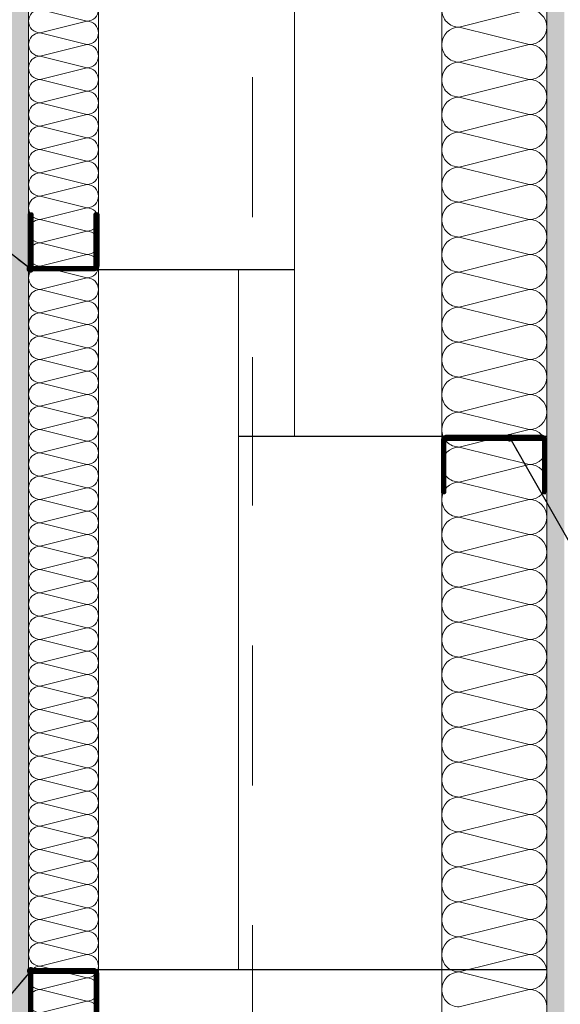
# Model space of a CAD drawing. Header units: metres. Extents: x -3.5 to 65.3, y -10.9 to 16.7.
# Tile 120 of 213: x 43.564 to 43.95, y 1.639 to 2.343. Entities that reach past the tile are written whole.
import ezdxf

# ---------------------------------------------------------------- set-up
doc = ezdxf.new("R2010")
doc.units = ezdxf.units.M
doc.header["$MEASUREMENT"] = 0
for name, pattern in [('DASHED', [0.015, 0.007, -0.008]), ('Strichlinie doppelt', [0.218722, 0.105833, -0.042333, 0.028222, -0.042333]), ('Wipeout_Contour', [1, 0, -1])]:
    doc.linetypes.add(name, pattern=pattern)
for name, color, linetype in [('102 - Bemaßung_ Beschriftung.Detail_ Ausschnitt', 7, 'Continuous'), ('451 - Universal.Achsen Raster', 7, 'Continuous'), ('660 - Unterkonstruktion.Trockenbau', 7, 'Continuous'), ('Neubau_102 - Bemaßung_ Beschriftung.Detail_ Ausschnitt', 7, 'Continuous'), ('Neubau_606 - Struktur.Wand Innen Ausbau', 7, 'Continuous'), ('Neubau_802 - HKLSE.Sanitär', 7, 'Continuous')]:
    doc.layers.add(name, color=color, linetype=linetype)
doc.styles.add('ERSTELLTER_STIL_1', font='txt')
doc.dimstyles.new('ERSTELLTER_STIL__3', dxfattribs={"dimtxt": 0.04, "dimasz": 0.02128, "dimexe": 0.18, "dimexo": 0.0625, "dimgap": 0, "dimtad": 1, "dimzin": 0, "dimdsep": 46, "dimtxsty": 'ERSTELLTER_STIL_1', "dimblk": 'ARROWHEAD_2', "dimblk1": 'ARROWHEAD_2', "dimblk2": 'ARROWHEAD_2', "dimcen": 0.09, "dimse1": 1, "dimse2": 1, "dimclrd": 7, "dimclre": 7, "dimclrt": 7, "dimazin": 0, "dimtfac": 1, "dimtdec": 4, "dimtmove": 0, "dimatfit": 3, "dimfxl": 1, "dimtolj": 1, "dimtzin": 0, "dimarcsym": 0})
doc.dimstyles.new('ERSTELLTER_STIL__4', dxfattribs={"dimtxt": 0.04, "dimasz": 0.02128, "dimexe": 0.18, "dimexo": 0.0625, "dimgap": 0, "dimtad": 1, "dimzin": 0, "dimdsep": 46, "dimtxsty": 'ERSTELLTER_STIL_1', "dimblk": 'ARROWHEAD_2', "dimblk1": 'ARROWHEAD_2', "dimblk2": 'ARROWHEAD_2', "dimcen": 0.09, "dimse1": 1, "dimse2": 1, "dimclrd": 7, "dimclre": 7, "dimclrt": 7, "dimazin": 0, "dimtfac": 1, "dimtdec": 4, "dimtmove": 2, "dimatfit": 3, "dimfxl": 1, "dimtolj": 1, "dimtzin": 0, "dimarcsym": 0})
doc.dimstyles.new('ERSTELLTER_STIL__5', dxfattribs={"dimtxt": 0.04, "dimasz": 0.02128, "dimexe": 0.18, "dimexo": 0.0625, "dimgap": 0, "dimtad": 1, "dimtih": 1, "dimtoh": 1, "dimzin": 0, "dimdsep": 46, "dimtxsty": 'ERSTELLTER_STIL_1', "dimblk": 'ARROWHEAD_2', "dimblk1": 'ARROWHEAD_2', "dimblk2": 'ARROWHEAD_2', "dimcen": 0.09, "dimclrd": 7, "dimclre": 7, "dimclrt": 7, "dimazin": 0, "dimtfac": 1, "dimtdec": 4, "dimtmove": 0, "dimatfit": 3, "dimfxl": 1, "dimtolj": 1, "dimtzin": 0, "dimarcsym": 0})
doc.dimstyles.new('ERSTELLTER_STIL__6', dxfattribs={"dimtxt": 0.04, "dimasz": 0.02128, "dimexe": 0.18, "dimexo": 0.0625, "dimgap": 0, "dimtad": 1, "dimzin": 0, "dimdsep": 46, "dimtxsty": 'ERSTELLTER_STIL_1', "dimblk": 'ARROWHEAD_2', "dimblk1": 'ARROWHEAD_2', "dimblk2": 'ARROWHEAD_2', "dimcen": 0.09, "dimclrd": 7, "dimclre": 7, "dimclrt": 7, "dimazin": 0, "dimtfac": 1, "dimtdec": 4, "dimtmove": 0, "dimatfit": 3, "dimfxl": 1, "dimtolj": 1, "dimtzin": 0, "dimarcsym": 0})
doc.dimstyles.new('ERSTELLTER_STIL__8', dxfattribs={"dimtxt": 0.18, "dimasz": 0.010944, "dimexe": 0.18, "dimexo": 0.0625, "dimgap": 0, "dimtad": 0, "dimtih": 1, "dimtoh": 1, "dimdec": 4, "dimzin": 0, "dimdsep": 46, "dimcen": 0.09, "dimadec": 0, "dimazin": 0, "dimtfac": 1, "dimtdec": 4, "dimtmove": 0, "dimatfit": 3, "dimldrblk": 'ARROWHEAD_11', "dimfxl": 1, "dimtolj": 1, "dimtzin": 0, "dimarcsym": 0})
pattern_1 = [(45, (0, 0), (-0.0070710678, 0.0070710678), [0, -0.01])]

# ---------------------------------------------------------------- blocks, each defined once
blk = doc.blocks.new('*X76')
at = {"layer": 'Neubau_606 - Struktur.Wand Innen Ausbau', "color": 7, "linetype": 'Continuous', "lineweight": 5}
for p, q in [((43.57832, 2.35001), (43.61166, 2.34168)), ((43.57832, 2.33335), (43.61166, 2.34168)), ((43.57832, 2.33335), (43.61166, 2.32501)), ((43.57832, 2.31668), (43.61166, 2.32501)), ((43.57832, 2.31668), (43.61166, 2.30835)), ((43.57832, 2.30001), (43.61166, 2.30835)), ((43.57832, 2.30001), (43.61166, 2.29168)), ((43.57832, 2.28335), (43.61166, 2.29168)), ((43.57832, 2.28335), (43.61166, 2.27501)), ((43.57832, 2.26668), (43.61166, 2.27501)), ((43.57832, 2.26668), (43.61166, 2.25835)), ((43.57832, 2.25001), (43.61166, 2.25835)), ((43.57832, 2.25001), (43.61166, 2.24168)), ((43.57832, 2.23335), (43.61166, 2.24168)), ((43.57832, 2.23335), (43.61166, 2.22501)), ((43.57832, 2.21668), (43.61166, 2.22501)), ((43.57832, 2.21668), (43.61166, 2.20835)), ((43.57832, 2.20001), (43.61166, 2.20835)), ((43.57832, 2.20001), (43.61166, 2.19168)), ((43.57832, 2.18335), (43.61166, 2.19168)), ((43.57832, 2.18335), (43.61166, 2.17501)), ((43.57832, 2.16668), (43.61166, 2.17501)), ((43.57832, 2.16668), (43.61166, 2.15835)), ((43.57832, 2.15001), (43.61166, 2.15835)), ((43.57832, 2.15001), (43.61166, 2.14168)), ((43.57832, 2.13335), (43.61166, 2.14168)), ((43.57832, 2.13335), (43.61166, 2.12501)), ((43.57832, 2.11668), (43.61166, 2.12501)), ((43.57832, 2.11668), (43.61166, 2.10835)), ((43.57832, 2.10001), (43.61166, 2.10835)), ((43.57832, 2.10001), (43.61166, 2.09168)), ((43.57832, 2.08335), (43.61166, 2.09168)), ((43.57832, 2.08335), (43.61166, 2.07501)), ((43.57832, 2.06668), (43.61166, 2.07501)), ((43.57832, 2.06668), (43.61166, 2.05835)), ((43.57832, 2.05001), (43.61166, 2.05835)), ((43.57832, 2.05001), (43.61166, 2.04168)), ((43.57832, 2.03335), (43.61166, 2.04168)), ((43.57832, 2.03335), (43.61166, 2.02501)), ((43.57832, 2.01668), (43.61166, 2.02501)), ((43.57832, 2.01668), (43.61166, 2.00835)), ((43.57832, 2.00001), (43.61166, 2.00835)), ((43.57832, 2.00001), (43.61166, 1.99168)), ((43.57832, 1.98335), (43.61166, 1.99168)), ((43.57832, 1.98335), (43.61166, 1.97501)), ((43.57832, 1.96668), (43.61166, 1.97501)), ((43.57832, 1.96668), (43.61166, 1.95835)), ((43.57832, 1.95001), (43.61166, 1.95835)), ((43.57832, 1.95001), (43.61166, 1.94168)), ((43.57832, 1.93335), (43.61166, 1.94168)), ((43.57832, 1.93335), (43.61166, 1.92501)), ((43.57832, 1.91668), (43.61166, 1.92501)), ((43.57832, 1.91668), (43.61166, 1.90835)), ((43.57832, 1.90001), (43.61166, 1.90835)), ((43.57832, 1.90001), (43.61166, 1.89168)), ((43.57832, 1.88335), (43.61166, 1.89168)), ((43.57832, 1.88335), (43.61166, 1.87501)), ((43.57832, 1.86668), (43.61166, 1.87501)), ((43.57832, 1.86668), (43.61166, 1.85835)), ((43.57832, 1.85001), (43.61166, 1.85835)), ((43.57832, 1.85001), (43.61166, 1.84168)), ((43.57832, 1.83335), (43.61166, 1.84168)), ((43.57832, 1.83335), (43.61166, 1.82501)), ((43.57832, 1.81668), (43.61166, 1.82501)), ((43.57832, 1.81668), (43.61166, 1.80835)), ((43.57832, 1.80001), (43.61166, 1.80835)), ((43.57832, 1.80001), (43.61166, 1.79168)), ((43.57832, 1.78335), (43.61166, 1.79168)), ((43.57832, 1.78335), (43.61166, 1.77501)), ((43.57832, 1.76668), (43.61166, 1.77501)), ((43.57832, 1.76668), (43.61166, 1.75835)), ((43.57832, 1.75001), (43.61166, 1.75835)), ((43.57832, 1.75001), (43.61166, 1.74168)), ((43.57832, 1.73335), (43.61166, 1.74168)), ((43.57832, 1.73335), (43.61166, 1.72501)), ((43.57832, 1.71668), (43.61166, 1.72501)), ((43.57832, 1.71668), (43.61166, 1.70835)), ((43.57832, 1.70001), (43.61166, 1.70835)), ((43.57832, 1.70001), (43.61166, 1.69168)), ((43.57832, 1.68335), (43.61166, 1.69168)), ((43.57832, 1.68335), (43.61166, 1.67501)), ((43.57832, 1.66668), (43.61166, 1.67501)), ((43.57832, 1.66668), (43.61166, 1.65835)), ((43.57832, 1.65001), (43.61166, 1.65835)), ((43.57832, 1.65001), (43.61166, 1.64168)), ((43.57832, 1.63335), (43.61166, 1.64168))]:
    blk.add_line(p, q, dxfattribs=at)
for centre, start, end in [((43.57832, 2.34168), 90.00002, 180.00002), ((43.61166, 2.35001), 270.00002, 0.00002), ((43.57832, 2.34168), 180.00002, 270.00002), ((43.61166, 2.33335), 0.00002, 90.00002), ((43.57832, 2.32501), 90.00002, 180.00002), ((43.61166, 2.33335), 270.00002, 0.00002), ((43.57832, 2.32501), 180.00002, 270.00002), ((43.61166, 2.31668), 0.00002, 90.00002), ((43.57832, 2.30835), 90.00002, 180.00002), ((43.61166, 2.31668), 270.00002, 0.00002), ((43.57832, 2.30835), 180.00002, 270.00002), ((43.61166, 2.30001), 0.00002, 90.00002), ((43.57832, 2.29168), 90.00002, 180.00002), ((43.61166, 2.30001), 270.00002, 0.00002), ((43.57832, 2.29168), 180.00002, 270.00002), ((43.61166, 2.28335), 0.00002, 90.00002), ((43.57832, 2.27501), 90.00002, 180.00002), ((43.61166, 2.28335), 270.00002, 0.00002), ((43.57832, 2.27501), 180.00002, 270.00002), ((43.61166, 2.26668), 0.00002, 90.00002), ((43.57832, 2.25835), 90.00002, 180.00002), ((43.61166, 2.26668), 270.00002, 0.00002), ((43.57832, 2.25835), 180.00002, 270.00002), ((43.61166, 2.25001), 0.00002, 90.00002), ((43.57832, 2.24168), 90.00002, 180.00002), ((43.61166, 2.25001), 270.00002, 0.00002), ((43.57832, 2.24168), 180.00002, 270.00002), ((43.61166, 2.23335), 0.00002, 90.00002), ((43.57832, 2.22501), 90.00002, 180.00002), ((43.61166, 2.23335), 270.00002, 0.00002), ((43.57832, 2.22501), 180.00002, 270.00002), ((43.61166, 2.21668), 0.00002, 90.00002), ((43.57832, 2.20835), 90.00002, 180.00002), ((43.61166, 2.21668), 270.00002, 0.00002), ((43.57832, 2.20835), 180.00002, 270.00002), ((43.61166, 2.20001), 0.00002, 90.00002), ((43.57832, 2.19168), 90.00002, 180.00002), ((43.61166, 2.20001), 270.00002, 0.00002), ((43.57832, 2.19168), 180.00002, 270.00002), ((43.61166, 2.18335), 0.00002, 90.00002), ((43.57832, 2.17501), 90.00002, 180.00002), ((43.61166, 2.18335), 270.00002, 0.00002), ((43.57832, 2.17501), 180.00002, 270.00002), ((43.61166, 2.16668), 0.00002, 90.00002), ((43.57832, 2.15835), 90.00002, 180.00002), ((43.61166, 2.16668), 270.00002, 0.00002), ((43.57832, 2.15835), 180.00002, 270.00002), ((43.61166, 2.15001), 0.00002, 90.00002), ((43.57832, 2.14168), 90.00002, 180.00002), ((43.61166, 2.15001), 270.00002, 0.00002), ((43.57832, 2.14168), 180.00002, 270.00002), ((43.61166, 2.13335), 0.00002, 90.00002), ((43.57832, 2.12501), 90.00002, 180.00002), ((43.61166, 2.13335), 270.00002, 0.00002), ((43.57832, 2.12501), 180.00002, 270.00002), ((43.61166, 2.11668), 0.00002, 90.00002), ((43.57832, 2.10835), 90.00002, 180.00002), ((43.61166, 2.11668), 270.00002, 0.00002), ((43.57832, 2.10835), 180.00002, 270.00002), ((43.61166, 2.10001), 0.00002, 90.00002), ((43.57832, 2.09168), 90.00002, 180.00002), ((43.61166, 2.10001), 270.00002, 0.00002), ((43.57832, 2.09168), 180.00002, 270.00002), ((43.61166, 2.08335), 0.00002, 90.00002), ((43.57832, 2.07501), 90.00002, 180.00002), ((43.61166, 2.08335), 270.00002, 0.00002), ((43.57832, 2.07501), 180.00002, 270.00002), ((43.61166, 2.06668), 0.00002, 90.00002), ((43.57832, 2.05835), 90.00002, 180.00002), ((43.61166, 2.06668), 270.00002, 0.00002), ((43.57832, 2.05835), 180.00002, 270.00002), ((43.61166, 2.05001), 0.00002, 90.00002), ((43.57832, 2.04168), 90.00002, 180.00002), ((43.61166, 2.05001), 270.00002, 0.00002), ((43.57832, 2.04168), 180.00002, 270.00002), ((43.61166, 2.03335), 0.00002, 90.00002), ((43.57832, 2.02501), 90.00002, 180.00002), ((43.61166, 2.03335), 270.00002, 0.00002), ((43.57832, 2.02501), 180.00002, 270.00002), ((43.61166, 2.01668), 0.00002, 90.00002), ((43.57832, 2.00835), 90.00002, 180.00002), ((43.61166, 2.01668), 270.00002, 0.00002), ((43.57832, 2.00835), 180.00002, 270.00002), ((43.61166, 2.00001), 0.00002, 90.00002), ((43.57832, 1.99168), 90.00002, 180.00002), ((43.61166, 2.00001), 270.00002, 0.00002), ((43.57832, 1.99168), 180.00002, 270.00002), ((43.61166, 1.98335), 0.00002, 90.00002), ((43.57832, 1.97501), 90.00002, 180.00002), ((43.61166, 1.98335), 270.00002, 0.00002), ((43.57832, 1.97501), 180.00002, 270.00002), ((43.61166, 1.96668), 0.00002, 90.00002), ((43.57832, 1.95835), 90.00002, 180.00002), ((43.61166, 1.96668), 270.00002, 0.00002), ((43.57832, 1.95835), 180.00002, 270.00002), ((43.61166, 1.95001), 0.00002, 90.00002), ((43.57832, 1.94168), 90.00002, 180.00002), ((43.61166, 1.95001), 270.00002, 0.00002), ((43.57832, 1.94168), 180.00002, 270.00002), ((43.61166, 1.93335), 0.00002, 90.00002), ((43.57832, 1.92501), 90.00002, 180.00002), ((43.61166, 1.93335), 270.00002, 0.00002), ((43.57832, 1.92501), 180.00002, 270.00002), ((43.61166, 1.91668), 0.00002, 90.00002), ((43.57832, 1.90835), 90.00002, 180.00002), ((43.61166, 1.91668), 270.00002, 0.00002), ((43.57832, 1.90835), 180.00002, 270.00002), ((43.61166, 1.90001), 0.00002, 90.00002), ((43.57832, 1.89168), 90.00002, 180.00002), ((43.61166, 1.90001), 270.00002, 0.00002), ((43.57832, 1.89168), 180.00002, 270.00002), ((43.61166, 1.88335), 0.00002, 90.00002), ((43.57832, 1.87501), 90.00002, 180.00002), ((43.61166, 1.88335), 270.00002, 0.00002), ((43.57832, 1.87501), 180.00002, 270.00002), ((43.61166, 1.86668), 0.00002, 90.00002), ((43.57832, 1.85835), 90.00002, 180.00002), ((43.61166, 1.86668), 270.00002, 0.00002), ((43.57832, 1.85835), 180.00002, 270.00002), ((43.61166, 1.85001), 0.00002, 90.00002), ((43.57832, 1.84168), 90.00002, 180.00002), ((43.61166, 1.85001), 270.00002, 0.00002), ((43.57832, 1.84168), 180.00002, 270.00002), ((43.61166, 1.83335), 0.00002, 90.00002), ((43.57832, 1.82501), 90.00002, 180.00002), ((43.61166, 1.83335), 270.00002, 0.00002), ((43.57832, 1.82501), 180.00002, 270.00002), ((43.61166, 1.81668), 0.00002, 90.00002), ((43.57832, 1.80835), 90.00002, 180.00002), ((43.61166, 1.81668), 270.00002, 0.00002), ((43.57832, 1.80835), 180.00002, 270.00002), ((43.61166, 1.80001), 0.00002, 90.00002), ((43.57832, 1.79168), 90.00002, 180.00002), ((43.61166, 1.80001), 270.00002, 0.00002), ((43.57832, 1.79168), 180.00002, 270.00002), ((43.61166, 1.78335), 0.00002, 90.00002), ((43.57832, 1.77501), 90.00002, 180.00002), ((43.61166, 1.78335), 270.00002, 0.00002), ((43.57832, 1.77501), 180.00002, 270.00002), ((43.61166, 1.76668), 0.00002, 90.00002), ((43.57832, 1.75835), 90.00002, 180.00002), ((43.61166, 1.76668), 270.00002, 0.00002), ((43.57832, 1.75835), 180.00002, 270.00002), ((43.61166, 1.75001), 0.00002, 90.00002), ((43.57832, 1.74168), 90.00002, 180.00002), ((43.61166, 1.75001), 270.00002, 0.00002), ((43.57832, 1.74168), 180.00002, 270.00002), ((43.61166, 1.73335), 0.00002, 90.00002), ((43.57832, 1.72501), 90.00002, 180.00002), ((43.61166, 1.73335), 270.00002, 0.00002), ((43.57832, 1.72501), 180.00002, 270.00002), ((43.61166, 1.71668), 0.00002, 90.00002), ((43.57832, 1.70835), 90.00002, 180.00002), ((43.61166, 1.71668), 270.00002, 0.00002), ((43.57832, 1.70835), 180.00002, 270.00002), ((43.61166, 1.70001), 0.00002, 90.00002), ((43.57832, 1.69168), 90.00002, 180.00002), ((43.61166, 1.70001), 270.00002, 0.00002), ((43.57832, 1.69168), 180.00002, 270.00002), ((43.61166, 1.68335), 0.00002, 90.00002), ((43.57832, 1.67501), 90.00002, 180.00002), ((43.61166, 1.68335), 270.00002, 0.00002), ((43.57832, 1.67501), 180.00002, 270.00002), ((43.61166, 1.66668), 0.00002, 90.00002), ((43.57832, 1.65835), 90.00002, 180.00002), ((43.61166, 1.66668), 270.00002, 0.00002), ((43.57832, 1.65835), 180.00002, 270.00002), ((43.61166, 1.65001), 0.00002, 90.00002), ((43.57832, 1.64168), 90.00002, 180.00002), ((43.61166, 1.65001), 270.00002, 0.00002), ((43.57832, 1.64168), 180.00002, 270.00002), ((43.61166, 1.63335), 0.00002, 90.00002)]:
    blk.add_arc(centre, 0.00833, start, end, dxfattribs=at)
blk = doc.blocks.new('*X93')
at = {"layer": 'Neubau_606 - Struktur.Wand Innen Ausbau', "color": 7, "linetype": 'Continuous', "lineweight": 5}
for p, q in [((43.92749, 2.34999), (43.87749, 2.33749)), ((43.92749, 2.32499), (43.87749, 2.33749)), ((43.92749, 2.32499), (43.87749, 2.31249)), ((43.92749, 2.29999), (43.87749, 2.31249)), ((43.92749, 2.29999), (43.87749, 2.28749)), ((43.92749, 2.27499), (43.87749, 2.28749)), ((43.92749, 2.27499), (43.87749, 2.26249)), ((43.92749, 2.24999), (43.87749, 2.26249)), ((43.92749, 2.24999), (43.87749, 2.23749)), ((43.92749, 2.22499), (43.87749, 2.23749)), ((43.92749, 2.22499), (43.87749, 2.21249)), ((43.92749, 2.19999), (43.87749, 2.21249)), ((43.92749, 2.19999), (43.87749, 2.18749)), ((43.92749, 2.17499), (43.87749, 2.18749)), ((43.92749, 2.17499), (43.87749, 2.16249)), ((43.92749, 2.14999), (43.87749, 2.16249)), ((43.92749, 2.14999), (43.87749, 2.13749)), ((43.92749, 2.12499), (43.87749, 2.13749)), ((43.92749, 2.12499), (43.87749, 2.11249)), ((43.92749, 2.09999), (43.87749, 2.11249)), ((43.92749, 2.09999), (43.87749, 2.08749)), ((43.92749, 2.07499), (43.87749, 2.08749)), ((43.92749, 2.07499), (43.87749, 2.06249)), ((43.92749, 2.04999), (43.87749, 2.06249)), ((43.92749, 2.04999), (43.87749, 2.03749)), ((43.92749, 2.02499), (43.87749, 2.03749)), ((43.92749, 2.02499), (43.87749, 2.01249)), ((43.92749, 1.99999), (43.87749, 2.01249)), ((43.92749, 1.99999), (43.87749, 1.98749)), ((43.92749, 1.97499), (43.87749, 1.98749)), ((43.92749, 1.97499), (43.87749, 1.96249)), ((43.92749, 1.94999), (43.87749, 1.96249)), ((43.92749, 1.94999), (43.87749, 1.93749)), ((43.92749, 1.92499), (43.87749, 1.93749)), ((43.92749, 1.92499), (43.87749, 1.91249)), ((43.92749, 1.89999), (43.87749, 1.91249)), ((43.92749, 1.89999), (43.87749, 1.88749)), ((43.92749, 1.87499), (43.87749, 1.88749)), ((43.92749, 1.87499), (43.87749, 1.86249)), ((43.92749, 1.84999), (43.87749, 1.86249)), ((43.92749, 1.84999), (43.87749, 1.83749)), ((43.92749, 1.82499), (43.87749, 1.83749)), ((43.92749, 1.82499), (43.87749, 1.81249)), ((43.92749, 1.79999), (43.87749, 1.81249)), ((43.92749, 1.79999), (43.87749, 1.78749)), ((43.92749, 1.77499), (43.87749, 1.78749)), ((43.92749, 1.77499), (43.87749, 1.76249)), ((43.92749, 1.74999), (43.87749, 1.76249)), ((43.92749, 1.74999), (43.87749, 1.73749)), ((43.92749, 1.72499), (43.87749, 1.73749)), ((43.92749, 1.72499), (43.87749, 1.71249)), ((43.92749, 1.69999), (43.87749, 1.71249)), ((43.92749, 1.69999), (43.87749, 1.68749)), ((43.92749, 1.67499), (43.87749, 1.68749)), ((43.92749, 1.67499), (43.87749, 1.66249)), ((43.92749, 1.64999), (43.87749, 1.66249)), ((43.92749, 1.64999), (43.87749, 1.63749))]:
    blk.add_line(p, q, dxfattribs=at)
for centre, start, end in [((43.87749, 2.34999), 179.99998, 269.99998), ((43.92749, 2.33749), 359.99998, 89.99998), ((43.87749, 2.32499), 89.99998, 179.99998), ((43.92749, 2.33749), 269.99998, 359.99998), ((43.87749, 2.32499), 179.99998, 269.99998), ((43.92749, 2.31249), 359.99998, 89.99998), ((43.87749, 2.29999), 89.99998, 179.99998), ((43.92749, 2.31249), 269.99998, 359.99998), ((43.87749, 2.29999), 179.99998, 269.99998), ((43.92749, 2.28749), 359.99998, 89.99998), ((43.87749, 2.27499), 89.99998, 179.99998), ((43.92749, 2.28749), 269.99998, 359.99998), ((43.87749, 2.27499), 179.99998, 269.99998), ((43.92749, 2.26249), 359.99998, 89.99998), ((43.87749, 2.24999), 89.99998, 179.99998), ((43.92749, 2.26249), 269.99998, 359.99998), ((43.87749, 2.24999), 179.99998, 269.99998), ((43.92749, 2.23749), 359.99998, 89.99998), ((43.87749, 2.22499), 89.99998, 179.99998), ((43.92749, 2.23749), 269.99998, 359.99998), ((43.87749, 2.22499), 179.99998, 269.99998), ((43.92749, 2.21249), 359.99998, 89.99998), ((43.87749, 2.19999), 89.99998, 179.99998), ((43.92749, 2.21249), 269.99998, 359.99998), ((43.87749, 2.19999), 179.99998, 269.99998), ((43.92749, 2.18749), 359.99998, 89.99998), ((43.87749, 2.17499), 89.99998, 179.99998), ((43.92749, 2.18749), 269.99998, 359.99998), ((43.87749, 2.17499), 179.99998, 269.99998), ((43.92749, 2.16249), 359.99998, 89.99998), ((43.87749, 2.14999), 89.99998, 179.99998), ((43.92749, 2.16249), 269.99998, 359.99998), ((43.87749, 2.14999), 179.99998, 269.99998), ((43.92749, 2.13749), 359.99998, 89.99998), ((43.87749, 2.12499), 89.99998, 179.99998), ((43.92749, 2.13749), 269.99998, 359.99998), ((43.87749, 2.12499), 179.99998, 269.99998), ((43.92749, 2.11249), 359.99998, 89.99998), ((43.87749, 2.09999), 89.99998, 179.99998), ((43.92749, 2.11249), 269.99998, 359.99998), ((43.87749, 2.09999), 179.99998, 269.99998), ((43.92749, 2.08749), 359.99998, 89.99998), ((43.87749, 2.07499), 89.99998, 179.99998), ((43.92749, 2.08749), 269.99998, 359.99998), ((43.87749, 2.07499), 179.99998, 269.99998), ((43.92749, 2.06249), 359.99998, 89.99998), ((43.87749, 2.04999), 89.99998, 179.99998), ((43.92749, 2.06249), 269.99998, 359.99998), ((43.87749, 2.04999), 179.99998, 269.99998), ((43.92749, 2.03749), 359.99998, 89.99998), ((43.87749, 2.02499), 89.99998, 179.99998), ((43.92749, 2.03749), 269.99998, 359.99998), ((43.87749, 2.02499), 179.99998, 269.99998), ((43.92749, 2.01249), 359.99998, 89.99998), ((43.87749, 1.99999), 89.99998, 179.99998), ((43.92749, 2.01249), 269.99998, 359.99998), ((43.87749, 1.99999), 179.99998, 269.99998), ((43.92749, 1.98749), 359.99998, 89.99998), ((43.87749, 1.97499), 89.99998, 179.99998), ((43.92749, 1.98749), 269.99998, 359.99998), ((43.87749, 1.97499), 179.99998, 269.99998), ((43.92749, 1.96249), 359.99998, 89.99998), ((43.87749, 1.94999), 89.99998, 179.99998), ((43.92749, 1.96249), 269.99998, 359.99998), ((43.87749, 1.94999), 179.99998, 269.99998), ((43.92749, 1.93749), 359.99998, 89.99998), ((43.87749, 1.92499), 89.99998, 179.99998), ((43.92749, 1.93749), 269.99998, 359.99998), ((43.87749, 1.92499), 179.99998, 269.99998), ((43.92749, 1.91249), 359.99998, 89.99998), ((43.87749, 1.89999), 89.99998, 179.99998), ((43.92749, 1.91249), 269.99998, 359.99998), ((43.87749, 1.89999), 179.99998, 269.99998), ((43.92749, 1.88749), 359.99998, 89.99998), ((43.87749, 1.87499), 89.99998, 179.99998), ((43.92749, 1.88749), 269.99998, 359.99998), ((43.87749, 1.87499), 179.99998, 269.99998), ((43.92749, 1.86249), 359.99998, 89.99998), ((43.87749, 1.84999), 89.99998, 179.99998), ((43.92749, 1.86249), 269.99998, 359.99998), ((43.87749, 1.84999), 179.99998, 269.99998), ((43.92749, 1.83749), 359.99998, 89.99998), ((43.87749, 1.82499), 89.99998, 179.99998), ((43.92749, 1.83749), 269.99998, 359.99998), ((43.87749, 1.82499), 179.99998, 269.99998), ((43.92749, 1.81249), 359.99998, 89.99998), ((43.87749, 1.79999), 89.99998, 179.99998), ((43.92749, 1.81249), 269.99998, 359.99998), ((43.87749, 1.79999), 179.99998, 269.99998), ((43.92749, 1.78749), 359.99998, 89.99998), ((43.87749, 1.77499), 89.99998, 179.99998), ((43.92749, 1.78749), 269.99998, 359.99998), ((43.87749, 1.77499), 179.99998, 269.99998), ((43.92749, 1.76249), 359.99998, 89.99998), ((43.87749, 1.74999), 89.99998, 179.99998), ((43.92749, 1.76249), 269.99998, 359.99998), ((43.87749, 1.74999), 179.99998, 269.99998), ((43.92749, 1.73749), 359.99998, 89.99998), ((43.87749, 1.72499), 89.99998, 179.99998), ((43.92749, 1.73749), 269.99998, 359.99998), ((43.87749, 1.72499), 179.99998, 269.99998), ((43.92749, 1.71249), 359.99998, 89.99998), ((43.87749, 1.69999), 89.99998, 179.99998), ((43.92749, 1.71249), 269.99998, 359.99998), ((43.87749, 1.69999), 179.99998, 269.99998), ((43.92749, 1.68749), 359.99998, 89.99998), ((43.87749, 1.67499), 89.99998, 179.99998), ((43.92749, 1.68749), 269.99998, 359.99998), ((43.87749, 1.67499), 179.99998, 269.99998), ((43.92749, 1.66249), 359.99998, 89.99998), ((43.87749, 1.64999), 89.99998, 179.99998), ((43.92749, 1.66249), 269.99998, 359.99998), ((43.87749, 1.64999), 179.99998, 269.99998), ((43.92749, 1.63749), 359.99998, 89.99998)]:
    blk.add_arc(centre, 0.0125, start, end, dxfattribs=at)
blk = doc.blocks.new('*D269')
at = {"layer": '102 - Bemaßung_ Beschriftung.Detail_ Ausschnitt', "color": 7, "linetype": 'Continuous', "lineweight": 5}
for p, q in [((44.50099, 2.05306), (44.52899, 2.03689)), ((44.53599, 2.04498), (44.49399, 2.04498)), ((44.51499, 1.58498), (44.51499, 2.04498)), ((44.50099, 1.59306), (44.52899, 1.57689)), ((44.53599, 1.58498), (44.49399, 1.58498))]:
    blk.add_line(p, q, dxfattribs=at)
at = {"layer": '102 - Bemaßung_ Beschriftung.Detail_ Ausschnitt', "color": 7, "lineweight": 5, "insert": (44.50699, 1.73441), "char_height": 0.04, "attachment_point": 7, "rotation": 90, "style": 'ERSTELLTER_STIL_1'}
blk.add_mtext('\\A1;{\\pql;\\fArial|b0|i0|c0|p38;46}', dxfattribs=at)
blk = doc.blocks.new('ARROWHEAD_2')
at = {"color": 0, "linetype": 'Continuous', "lineweight": 0}
for p, q in [((-0.378, -0.655), (0.378, 0.655)), ((0, 0), (-1, 0))]:
    blk.add_line(p, q, dxfattribs=at)
blk = doc.blocks.new('*D270')
at = {"layer": '102 - Bemaßung_ Beschriftung.Detail_ Ausschnitt', "color": 7, "linetype": 'Continuous', "lineweight": 5}
for p, q in [((44.50099, 2.55306), (44.52899, 2.53689)), ((44.53599, 2.54498), (44.49399, 2.54498)), ((44.51499, 2.04498), (44.51499, 2.54498)), ((44.50099, 2.05306), (44.52899, 2.03689)), ((44.53599, 2.04498), (44.49399, 2.04498))]:
    blk.add_line(p, q, dxfattribs=at)
at = {"layer": '102 - Bemaßung_ Beschriftung.Detail_ Ausschnitt', "color": 7, "lineweight": 5, "insert": (44.50699, 2.26462), "char_height": 0.04, "attachment_point": 7, "rotation": 90, "style": 'ERSTELLTER_STIL_1'}
blk.add_mtext('\\A1;{\\pql;\\fArial|b0|i0|c0|p38;50}', dxfattribs=at)
blk = doc.blocks.new('*D299')
at = {"layer": '102 - Bemaßung_ Beschriftung.Detail_ Ausschnitt', "color": 7, "linetype": 'Continuous', "lineweight": 5}
for p, q in [((43.03099, 1.67208), (43.05899, 1.65591)), ((43.06599, 1.664), (43.02399, 1.664)), ((43.04499, 1.384), (43.04499, 1.664)), ((43.03099, 1.39208), (43.05899, 1.37592)), ((43.06599, 1.384), (43.02399, 1.384))]:
    blk.add_line(p, q, dxfattribs=at)
at = {"layer": '102 - Bemaßung_ Beschriftung.Detail_ Ausschnitt', "color": 7, "lineweight": 5, "insert": (43.03699, 1.49364), "char_height": 0.04, "attachment_point": 7, "rotation": 90, "style": 'ERSTELLTER_STIL_1'}
blk.add_mtext('\\A1;{\\pql;\\fArial|b0|i0|c0|p38;28}', dxfattribs=at)
blk = doc.blocks.new('*D300')
at = {"layer": '102 - Bemaßung_ Beschriftung.Detail_ Ausschnitt', "color": 7, "linetype": 'Continuous', "lineweight": 5}
for p, q in [((43.03099, 2.17208), (43.05899, 2.15591)), ((43.06599, 2.164), (43.02399, 2.164)), ((43.04499, 1.664), (43.04499, 2.164)), ((43.03099, 1.67208), (43.05899, 1.65591)), ((43.06599, 1.664), (43.02399, 1.664))]:
    blk.add_line(p, q, dxfattribs=at)
at = {"layer": '102 - Bemaßung_ Beschriftung.Detail_ Ausschnitt', "color": 7, "lineweight": 5, "insert": (43.03699, 1.88364), "char_height": 0.04, "attachment_point": 7, "rotation": 90, "style": 'ERSTELLTER_STIL_1'}
blk.add_mtext('\\A1;{\\pql;\\fArial|b0|i0|c0|p38;50}', dxfattribs=at)
blk = doc.blocks.new('*D301')
at = {"layer": '102 - Bemaßung_ Beschriftung.Detail_ Ausschnitt', "color": 7, "linetype": 'Continuous', "lineweight": 5}
for p, q in [((43.03099, 2.45209), (43.05899, 2.43592)), ((43.06599, 2.444), (43.02399, 2.444)), ((43.04499, 2.164), (43.04499, 2.444)), ((43.03099, 2.17208), (43.05899, 2.15591)), ((43.06599, 2.164), (43.02399, 2.164))]:
    blk.add_line(p, q, dxfattribs=at)
at = {"layer": '102 - Bemaßung_ Beschriftung.Detail_ Ausschnitt', "color": 7, "lineweight": 5, "insert": (43.03699, 2.27365), "char_height": 0.04, "attachment_point": 7, "rotation": 90, "style": 'ERSTELLTER_STIL_1'}
blk.add_mtext('\\A1;{\\pql;\\fArial|b0|i0|c0|p38;28}', dxfattribs=at)
blk = doc.blocks.new('*D429')
at = {"layer": '102 - Bemaßung_ Beschriftung.Detail_ Ausschnitt', "color": 7, "linetype": 'Continuous', "lineweight": 5}
for p, q in [((43.61999, 0.89985), (43.61999, 0.94185)), ((43.74499, 0.78498), (43.74499, 0.94185)), ((43.62807, 0.93485), (43.61191, 0.90685)), ((43.75307, 0.93485), (43.73691, 0.90685)), ((43.6063, 0.92085), (43.61999, 0.92085)), ((43.61999, 0.92085), (43.74499, 0.92085))]:
    blk.add_line(p, q, dxfattribs=at)
at = {"layer": '102 - Bemaßung_ Beschriftung.Detail_ Ausschnitt', "color": 7, "lineweight": 5, "insert": (43.64212, 0.92842), "char_height": 0.04, "attachment_point": 7, "style": 'ERSTELLTER_STIL_1'}
blk.add_mtext('\\A1;{\\pql;\\fArial|b0|i0|c0|p38;12\\fArial|b0|i0|c0|p38;\\A1{\\H.66x;\\S5^  ;}}', dxfattribs=at)
blk = doc.blocks.new('*D446')
at = {"layer": '102 - Bemaßung_ Beschriftung.Detail_ Ausschnitt', "color": 7, "linetype": 'Continuous', "lineweight": 5}
for p, q in [((40.165, 3.465), (40.165, 3.78606)), ((40.17308, 3.77906), (40.15692, 3.75106)), ((43.75307, 3.77906), (43.73691, 3.75106)), ((40.15131, 3.76506), (40.165, 3.76506)), ((40.165, 3.76506), (43.74499, 3.76506))]:
    blk.add_line(p, q, dxfattribs=at)
at = {"color": 254, "linetype": 'Wipeout_Contour', "lineweight": 0, "ltscale": 168.515956}
blk.add_wipeout([(41.89428, 3.76556), (42.01571, 3.76556), (42.01571, 3.82056), (41.89428, 3.82056)], dxfattribs=at).dxf.layer = '102 - Bemaßung_ Beschriftung.Detail_ Ausschnitt'
at = {"layer": '102 - Bemaßung_ Beschriftung.Detail_ Ausschnitt', "color": 7, "lineweight": 5, "insert": (41.90178, 3.77306), "char_height": 0.04, "attachment_point": 7, "style": 'ERSTELLTER_STIL_1'}
blk.add_mtext('\\A1;{\\pql;\\fArial|b0|i0|c0|p38;3,58}', dxfattribs=at)
blk = doc.blocks.new('*D450')
at = {"layer": '102 - Bemaßung_ Beschriftung.Detail_ Ausschnitt', "color": 7, "linetype": 'Continuous', "lineweight": 5}
for p, q in [((43.96499, 3.37988), (43.96499, 3.72)), ((43.54499, 3.37988), (43.54499, 3.42188)), ((43.55307, 3.41488), (43.53691, 3.38688)), ((43.97307, 3.41488), (43.95691, 3.38688)), ((40.165, 3.40088), (43.54499, 3.40088)), ((43.54499, 3.40088), (43.96499, 3.40088))]:
    blk.add_line(p, q, dxfattribs=at)
at = {"color": 254, "linetype": 'Wipeout_Contour', "lineweight": 0, "ltscale": 175.56774}
blk.add_wipeout([(43.71713, 3.40138), (43.79284, 3.40138), (43.79284, 3.45638), (43.71713, 3.45638)], dxfattribs=at).dxf.layer = '102 - Bemaßung_ Beschriftung.Detail_ Ausschnitt'
at = {"layer": '102 - Bemaßung_ Beschriftung.Detail_ Ausschnitt', "color": 7, "lineweight": 5, "insert": (43.72463, 3.40888), "char_height": 0.04, "attachment_point": 7, "style": 'ERSTELLTER_STIL_1'}
blk.add_mtext('\\A1;{\\pql;\\fArial|b0|i0|c0|p38;42}', dxfattribs=at)
blk = doc.blocks.new('*D453')
at = {"layer": '102 - Bemaßung_ Beschriftung.Detail_ Ausschnitt', "color": 7, "linetype": 'Continuous', "lineweight": 5}
for p, q in [((43.46496, 3.72808), (43.49296, 3.71192)), ((43.96499, 3.72), (43.45796, 3.72)), ((43.47896, 0.70998), (43.47896, 3.72)), ((43.46496, 0.71807), (43.49296, 0.7019)), ((43.72999, 0.70998), (43.45796, 0.70998)), ((43.47896, 0.24998), (43.47896, 0.70998))]:
    blk.add_line(p, q, dxfattribs=at)
at = {"color": 254, "linetype": 'Wipeout_Contour', "lineweight": 0, "ltscale": 174.040959}
blk.add_wipeout([(43.47846, 2.15428), (43.47846, 2.2757), (43.42346, 2.2757), (43.42346, 2.15428)], dxfattribs=at).dxf.layer = '102 - Bemaßung_ Beschriftung.Detail_ Ausschnitt'
at = {"layer": '102 - Bemaßung_ Beschriftung.Detail_ Ausschnitt', "color": 7, "lineweight": 5, "insert": (43.47096, 2.16178), "char_height": 0.04, "attachment_point": 7, "rotation": 90, "style": 'ERSTELLTER_STIL_1'}
blk.add_mtext('\\A1;{\\pql;\\fArial|b0|i0|c0|p38;3,01}', dxfattribs=at)
blk = doc.blocks.new('ARROWHEAD_11')
at = {"color": 0, "linetype": 'Continuous', "lineweight": 0}
blk.add_line((0, 0), (-1, 0), dxfattribs=at)
at = {"color": 0, "linetype": 'Continuous', "lineweight": 0, "const_width": 0.25, "flags": 128}
blk.add_lwpolyline([(-0.125, 0, 1), (0.125, 0, 1)], format="xyb", close=True, dxfattribs=at)

msp = doc.modelspace()

# ---------------------------------------------------------------- hatches: boundary and pattern name
at = {"layer": 'Neubau_606 - Struktur.Wand Innen Ausbau', "linetype": 'Continuous', "lineweight": 0, "true_color": 0x000000}
h = msp.add_hatch(dxfattribs=at)
h.set_pattern_fill('Gips_0001', color=18, style=0, pattern_type=2)
h.set_pattern_definition(pattern_1)
h.paths.add_polyline_path([(43.56999, 4.035), (43.55749, 4.035), (43.55749, 0.255), (43.56999, 0.255)])
h = msp.add_hatch(dxfattribs=at)
h.set_pattern_fill('Gips_0001', color=18, style=0, pattern_type=2)
h.set_pattern_definition(pattern_1)
h.paths.add_polyline_path([(43.93999, 3.7325), (43.93999, 0.70998), (43.95249, 0.70998), (43.95249, 3.72937), (43.94832, 3.7325)])

# ---------------------------------------------------------------- linework, layer by layer
at = {"layer": 'Neubau_606 - Struktur.Wand Innen Ausbau', "color": 1, "linetype": 'Continuous', "lineweight": 5}
for p, q in [((43.56999, 3.985), (43.56999, 0.70998)), ((43.93999, 0.70998), (43.93999, 3.7325))]:
    msp.add_line(p, q, dxfattribs=at)
at = {"layer": 'Neubau_606 - Struktur.Wand Innen Ausbau', "color": 1, "linetype": 'Continuous', "lineweight": 5, "flags": 128}
for points in [[(43.61999, 0.70998), (43.61999, 3.985)], [(43.86499, 3.795), (43.86499, 0.70998)]]:
    msp.add_lwpolyline(points, dxfattribs=at)
at = {"layer": 'Neubau_802 - HKLSE.Sanitär', "color": 1, "linetype": 'Continuous', "lineweight": 9}
for p, q in [((43.75999, 2.54498), (43.75999, 2.04498)), ((43.93999, 2.54498), (43.93999, 2.04498)), ((43.56999, 2.164), (43.56999, 1.664)), ((43.71999, 2.164), (43.56999, 2.164)), ((43.71999, 2.164), (43.71999, 1.664)), ((43.93999, 2.04498), (43.75999, 2.04498)), ((43.71999, 1.664), (43.56999, 1.664))]:
    msp.add_line(p, q, dxfattribs=at)
at = {"layer": 'Neubau_802 - HKLSE.Sanitär', "color": 1, "linetype": 'DASHED', "lineweight": 9, "flags": 128}
for points in [[(43.75999, 2.54498), (43.75999, 2.04498)], [(43.93999, 2.04498), (43.93999, 2.54498)], [(43.56999, 2.164), (43.56999, 1.664)], [(43.71999, 2.164), (43.56999, 2.164)], [(43.71999, 1.664), (43.71999, 2.164)], [(43.75999, 2.04498), (43.93999, 2.04498)], [(43.56999, 1.664), (43.71999, 1.664)]]:
    msp.add_lwpolyline(points, dxfattribs=at)

# ---------------------------------------------------------------- block references
at = {"layer": 'Neubau_606 - Struktur.Wand Innen Ausbau', "color": 1, "lineweight": 13}
for name in ['*X76', '*X93']:
    msp.add_blockref(name, (0, 0), dxfattribs=at)

# ---------------------------------------------------------------- dimensions: what is measured, and where the dimension line sits
at = {"layer": '102 - Bemaßung_ Beschriftung.Detail_ Ausschnitt', "color": 7, "linetype": 'Continuous', "lineweight": 5}
for base, p1, p2, dimstyle, picture, middle in [((44.51499, 2.54498), (43.75999, 2.04498), (43.75999, 2.54498), 'ERSTELLTER_STIL__3', '*D270', (44.48699, 2.29512)), ((43.04499, 2.444), (43.71999, 2.164), (43.71999, 2.444), 'ERSTELLTER_STIL__3', '*D301', (43.01699, 2.30414)), ((43.04499, 2.164), (43.71999, 1.664), (43.71999, 2.164), 'ERSTELLTER_STIL__3', '*D300', (43.01699, 1.91414)), ((44.51499, 2.04498), (43.75999, 1.58498), (43.75999, 2.04498), 'ERSTELLTER_STIL__4', '*D269', (44.48699, 1.7649)), ((43.04499, 1.664), (43.71999, 1.384), (43.71999, 1.664), 'ERSTELLTER_STIL__3', '*D299', (43.01699, 1.52414))]:
    dim = msp.add_linear_dim(base=base, p1=p1, p2=p2, angle=90, dimstyle=dimstyle, dxfattribs=at)
    dim.commit()
    dim.dimension.update_dxf_attribs({"geometry": picture, "text_midpoint": middle, "dimtype": 160, "text_rotation": 90})
dim = msp.add_linear_dim(base=(43.7449889, 0.9208526), p1=(43.6199886, 2.1200005), p2=(43.7449889, 0.7849823), dimstyle='ERSTELLTER_STIL__5', dxfattribs=at)
dim.commit()
dim.dimension.update_dxf_attribs({"geometry": '*D429', "text_midpoint": (43.7266352, 0.9488526), "dimtype": 160})

# ---------------------------------------------------------------- next in the draw order: dimensions: what is measured, and where the dimension line sits
dim = msp.add_linear_dim(base=(43.74499, 3.76506), p1=(40.165, 2.28249), p2=(43.74499, 3.89), dimstyle='ERSTELLTER_STIL__5', dxfattribs=at)
dim.commit()
dim.dimension.update_dxf_attribs({"geometry": '*D446', "text_midpoint": (41.95373, 3.79306), "dimtype": 160})

# ---------------------------------------------------------------- next in the draw order: dimensions: what is measured, and where the dimension line sits
dim = msp.add_linear_dim(base=(43.96499, 3.40088), p1=(43.54499, 2.1575), p2=(43.96499, 3.72), dimstyle='ERSTELLTER_STIL__5', dxfattribs=at)
dim.commit()
dim.dimension.update_dxf_attribs({"geometry": '*D450', "text_midpoint": (43.75513, 3.42888), "dimtype": 160})

# ---------------------------------------------------------------- next in the draw order: dimensions: what is measured, and where the dimension line sits
dim = msp.add_linear_dim(base=(43.47896, 3.72), p1=(43.72999, 0.70998), p2=(43.96499, 3.72), angle=90, dimstyle='ERSTELLTER_STIL__6', dxfattribs=at)
dim.commit()
dim.dimension.update_dxf_attribs({"geometry": '*D453', "text_midpoint": (43.45096, 2.21373), "dimtype": 160, "text_rotation": 90})

# ---------------------------------------------------------------- next in the draw order: linework, layer by layer
at = {"layer": '451 - Universal.Achsen Raster', "color": 160, "linetype": 'Strichlinie doppelt', "lineweight": 9, "true_color": 0x3232ff}
msp.add_line((43.72999, -10.585), (43.72999, 16.355), dxfattribs=at)
at = {"layer": '660 - Unterkonstruktion.Trockenbau', "color": 7, "linetype": 'Continuous', "lineweight": 70, "flags": 128}
for points in [[(43.61939, 2.204), (43.61939, 2.16675, -0.414214), (43.61664, 2.164), (43.57334, 2.164, -0.414214), (43.57059, 2.16675), (43.57059, 2.204), (43.57234, 2.204), (43.57234, 2.16675, 0.414214), (43.57334, 2.16575), (43.61664, 2.16575, 0.414214), (43.61764, 2.16675), (43.61764, 2.204)], [(43.93939, 2.00498), (43.93939, 2.04223, 0.414214), (43.93664, 2.04498), (43.86834, 2.04498, 0.414214), (43.86559, 2.04223), (43.86559, 2.00498), (43.86734, 2.00498), (43.86734, 2.04223, -0.414214), (43.86834, 2.04323), (43.93664, 2.04323, -0.414214), (43.93764, 2.04223), (43.93764, 2.00498)], [(43.61939, 1.624), (43.61939, 1.66125, 0.414214), (43.61664, 1.664), (43.57334, 1.664, 0.414214), (43.57059, 1.66125), (43.57059, 1.624), (43.57234, 1.624), (43.57234, 1.66125, -0.414214), (43.57334, 1.66225), (43.61664, 1.66225, -0.414214), (43.61764, 1.66125), (43.61764, 1.624)]]:
    msp.add_lwpolyline(points, format="xyb", close=True, dxfattribs=at)
at = {"layer": '660 - Unterkonstruktion.Trockenbau', "color": 7, "linetype": 'Continuous', "lineweight": 25}
for points in [[(43.75999, 2.164), (43.56999, 2.164)], [(43.93999, 2.04498), (43.71999, 2.04498)], [(43.93999, 1.664), (43.56999, 1.664)]]:
    msp.add_lwpolyline(points, dxfattribs=at)

# ---------------------------------------------------------------- next in the draw order: leaders
at = {"layer": 'Neubau_102 - Bemaßung_ Beschriftung.Detail_ Ausschnitt', "color": 1, "linetype": 'Continuous', "lineweight": 13, "annotation_type": 0, "has_hookline": 1, "text_width": 0.18278}
for points, hookline_direction in [([(43.57131, 2.16479), (43.53674, 2.19176), (43.47328, 2.19176)], 1), ([(43.91358, 2.04414), (43.97111, 1.94312), (44.0267, 1.94312)], 0), ([(43.57159, 1.66327), (43.52483, 1.60855), (43.47328, 1.60855)], 1)]:
    msp.add_leader(points, dimstyle='ERSTELLTER_STIL__8', dxfattribs=dict(at, hookline_direction=hookline_direction))

doc.saveas('drawing.dxf')
